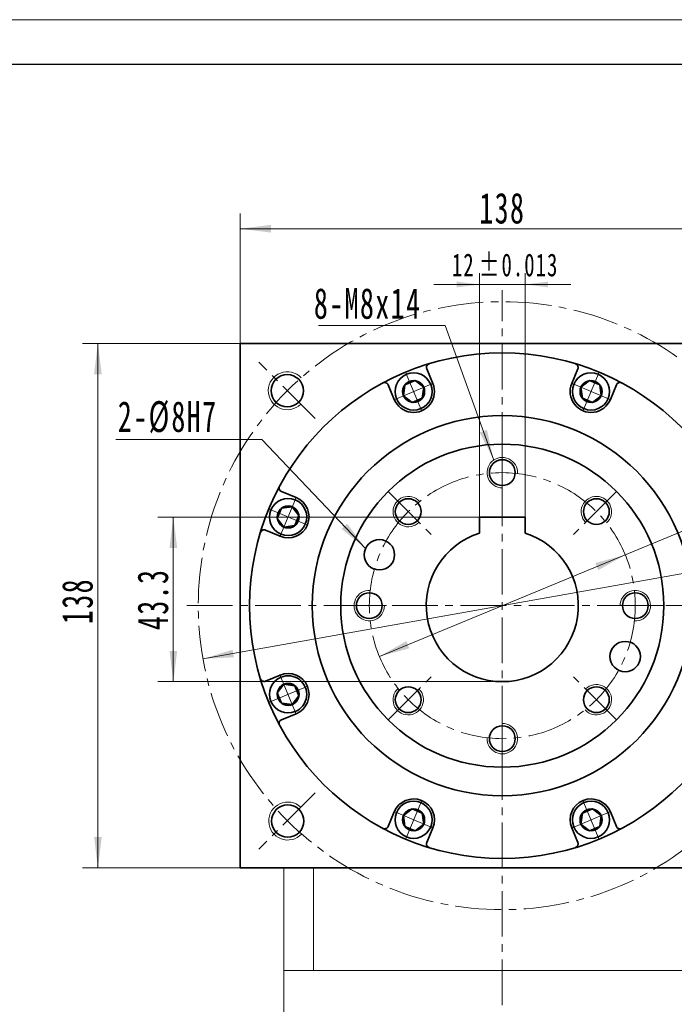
# Model space of a CAD drawing. Header units: millimetres. Extents: x 3809 to 4799, y -242 to 534.
# Tile 4 of 5: x 4248 to 4420, y 199 to 458. Entities that reach past the tile are written whole.
import ezdxf

# ---------------------------------------------------------------- set-up
doc = ezdxf.new("R2010")
doc.units = ezdxf.units.MM
doc.set_wipeout_variables(frame=1)
doc.linetypes.add('点画线', pattern=[18, 12, -2, 2, -2])
doc.layers.get('0').update_dxf_attribs({"lineweight": 35})
for name, color, linetype, lineweight in [('中心线层', 1, '点画线', 18), ('图框_外框线', 7, 'Continuous', 18), ('尺寸线层', 3, 'Continuous', 18), ('粗实线层', 7, 'Continuous', 35)]:
    doc.layers.add(name, color=color, linetype=linetype, lineweight=lineweight)
doc.styles.add('标准', font='txt', dxfattribs={"width": 0.667})
doc.dimstyles.new('a4-1-1', dxfattribs={"dimtxt": 3, "dimasz": 3, "dimexe": 1.5, "dimexo": 0, "dimgap": 0.5, "dimtad": 1, "dimdec": 3, "dimdsep": 46, "dimtxsty": '标准', "dimblk": '_CAXARROW', "dimcen": 0, "dimdle": 6, "dimazin": 2, "dimtfac": 0.707107, "dimtdec": 3, "dimtix": 1, "dimtmove": 2, "dimatfit": 3, "dimfxl": 0, "dimfrac": 2, "dimtolj": 1, "dimarcsym": 0})
doc.dimstyles.new('a4-1-1.5', dxfattribs={"dimtxt": 4.5, "dimasz": 4.5, "dimexe": 2.25, "dimexo": 0, "dimgap": 0.75, "dimtad": 1, "dimdec": 3, "dimdsep": 46, "dimtxsty": '标准', "dimblk": '_CAXARROW', "dimcen": 0, "dimdle": 9, "dimazin": 2, "dimtfac": 0.707107, "dimtdec": 3, "dimtix": 1, "dimtmove": 2, "dimatfit": 3, "dimfxl": 0, "dimfrac": 2, "dimtolj": 1, "dimarcsym": 0})

# ---------------------------------------------------------------- blocks, each defined once
blk = doc.blocks.new('*X7')
at = {"layer": '尺寸线层', "linetype": 'Continuous'}
for points in [[(4268.81, 372.71), (4269.83, 364.61), (4267.8, 364.61)], [(4268.81, 234.71), (4269.83, 242.81), (4267.8, 242.81)]]:
    blk.add_hatch(color=0, dxfattribs=at).paths.add_polyline_path(points, flags=0)
at = {"layer": '尺寸线层', "color": 0, "linetype": 'Continuous'}
for p, q in [((4308.48, 372.71), (4264.76, 372.71)), ((4268.81, 372.71), (4268.81, 234.71)), ((4308.48, 234.71), (4264.76, 234.71))]:
    blk.add_line(p, q, dxfattribs=at)
at = {"layer": '尺寸线层', "color": 0, "insert": (4263.46, 304.91), "char_height": 8.1, "width": 21.0034, "attachment_point": 5, "rotation": 90, "line_spacing_factor": 1.15057, "style": '标准'}
blk.add_mtext('\\T1.1;138', dxfattribs=at)
blk = doc.blocks.new('_CAXARROW')
blk.add_hatch(color=0).paths.add_polyline_path([(0, 0), (-1, 0.125), (-1, -0.125)], flags=0)
blk = doc.blocks.new('*X8')
at = {"layer": '尺寸线层', "linetype": 'Continuous'}
for points in [[(4306.23, 402.89), (4314.33, 403.9), (4314.33, 401.88)], [(4444.23, 402.89), (4436.13, 403.9), (4436.13, 401.88)]]:
    blk.add_hatch(color=0, dxfattribs=at).paths.add_polyline_path(points, flags=0)
at = {"layer": '尺寸线层', "color": 0, "linetype": 'Continuous'}
for p, q in [((4306.23, 370.45), (4306.23, 406.94)), ((4444.23, 370.45), (4444.23, 406.94)), ((4306.23, 402.89), (4444.23, 402.89))]:
    blk.add_line(p, q, dxfattribs=at)
at = {"layer": '尺寸线层', "color": 0, "insert": (4375.23, 408.25), "char_height": 8.1, "width": 21.0034, "attachment_point": 5, "line_spacing_factor": 1.15057, "style": '标准'}
blk.add_mtext('\\T1.1;138', dxfattribs=at)
blk = doc.blocks.new('*X24')
at = {"layer": '尺寸线层', "linetype": 'Continuous'}
for points in [[(4453.99, 317.72), (4446.19, 315.3), (4445.84, 317.3)], [(4296.46, 289.7), (4304.61, 290.12), (4304.26, 292.11)]]:
    blk.add_hatch(color=0, dxfattribs=at).paths.add_polyline_path(points, flags=0)
at = {"layer": '尺寸线层', "color": 0, "linetype": 'Continuous'}
blk.add_line((4475.5, 321.54), (4296.46, 289.7), dxfattribs=at)
at = {"layer": '尺寸线层', "color": 0, "insert": (4465.8, 325.62), "char_height": 8.1, "width": 35.3599, "attachment_point": 5, "rotation": 10.0864, "line_spacing_factor": 1.15057, "style": '标准'}
blk.add_mtext('\\T1.1;%%C160', dxfattribs=at)
blk = doc.blocks.new('*X27')
at = {"layer": '尺寸线层', "linetype": 'Continuous'}
blk.add_hatch(color=0, dxfattribs=at).paths.add_polyline_path([(-43.92, 55.42), (-38.5, 49.32), (-40.17, 48.17)], flags=0)
at = {"layer": '尺寸线层', "color": 0, "linetype": 'Continuous'}
blk.add_line((-43.92, 55.42), (-5.81, 0), dxfattribs=at)
at = {"layer": '尺寸线层', "color": 0}
for p, q in [((0, 18.12), (69.92, 18.12)), ((0, 0), (0, 18.12)), ((-5.81, 0), (0, 0)), ((0, 0), (69.92, 0))]:
    blk.add_line(p, q, dxfattribs=at)
at = {"layer": '尺寸线层', "color": 0, "insert": (4.05, 1.62), "char_height": 8.1, "width": 131.7324, "attachment_point": 7, "line_spacing_factor": 1.15057, "style": '标准'}
blk.add_mtext('\\T1.1;4-M10x18\\P反面，H向孔位一致', dxfattribs=at)
blk = doc.blocks.new('*X29')
at = {"layer": '尺寸线层', "linetype": 'Continuous'}
blk.add_hatch(color=0, dxfattribs=at).paths.add_polyline_path([(14.99, -35.43), (11.28, -28.15), (13.19, -27.47)], flags=0)
at = {"layer": '尺寸线层', "color": 0}
for p, q in [((0, 0), (-31.15, 0)), ((2.19, 0), (0, 0)), ((0, 0), (0, 0))]:
    blk.add_line(p, q, dxfattribs=at)
at = {"layer": '尺寸线层', "color": 0, "linetype": 'Continuous'}
blk.add_line((14.99, -35.43), (2.19, 0), dxfattribs=at)
at = {"layer": '尺寸线层', "color": 0, "insert": (-4.05, 1.62), "char_height": 8.1, "width": 54.1905, "attachment_point": 9, "line_spacing_factor": 1.15057, "style": '标准'}
blk.add_mtext('\\T1.1;8-M8x14', dxfattribs=at)
blk = doc.blocks.new('*X33')
at = {"layer": '中心线层', "linetype": '点画线', "lineweight": 18}
for p, q in [((0, -5.64), (0, 5.64)), ((-5.64, 0), (5.64, 0))]:
    blk.add_line(p, q, dxfattribs=at)
at = {"layer": '粗实线层'}
for p, q in [((-2.89, 0), (-1.44, 2.5)), ((-2.89, 0), (-1.44, -2.5)), ((-1.44, 2.5), (1.44, 2.5)), ((2.89, 0), (1.44, 2.5)), ((2.89, 0), (1.44, 2.5)), ((2.89, 0), (1.44, -2.5)), ((-1.44, -2.5), (1.44, -2.5))]:
    blk.add_line(p, q, dxfattribs=at)
blk.add_circle((0, 0), 2.89, dxfattribs=at)
for start, end in [(0, 180), (180, 360)]:
    blk.add_arc((0, 0), 4.89, start, end, dxfattribs=at)
blk = doc.blocks.new('*X34')
at = {"layer": '尺寸线层', "linetype": 'Continuous'}
for points in [[(4407.57, 317.08), (4400.47, 313.05), (4399.7, 314.92)], [(4342.88, 290.34), (4350.75, 292.49), (4349.98, 294.37)]]:
    blk.add_hatch(color=0, dxfattribs=at).paths.add_polyline_path(points, flags=0)
at = {"layer": '尺寸线层', "color": 0, "linetype": 'Continuous'}
blk.add_line((4465.29, 340.94), (4342.88, 290.34), dxfattribs=at)
at = {"layer": '尺寸线层', "color": 0, "insert": (4456.84, 343.63), "char_height": 8.1, "width": 27.1362, "attachment_point": 5, "rotation": 22.4595, "line_spacing_factor": 1.15057, "style": '标准'}
blk.add_mtext('\\T1.1;%%C70', dxfattribs=at)
blk = doc.blocks.new('*X35')
at = {"layer": '尺寸线层', "linetype": 'Continuous'}
blk.add_hatch(color=0, dxfattribs=at).paths.add_polyline_path([(34.91, -28.7), (28.6, -23.53), (30.07, -22.13)], flags=0)
at = {"layer": '尺寸线层', "color": 0}
for p, q in [((0, 0), (-30.83, 0)), ((7.62, 0), (0, 0)), ((0, 0), (0, 0))]:
    blk.add_line(p, q, dxfattribs=at)
at = {"layer": '尺寸线层', "color": 0, "linetype": 'Continuous'}
blk.add_line((34.91, -28.7), (7.62, 0), dxfattribs=at)
at = {"layer": '尺寸线层', "color": 0, "insert": (-4.05, 1.62), "char_height": 8.1, "width": 53.5597, "attachment_point": 9, "line_spacing_factor": 1.15057, "style": '标准'}
blk.add_mtext('\\T1.1;2-%%C8H7', dxfattribs=at)
blk = doc.blocks.new('*X37')
at = {"layer": '尺寸线层', "color": 0, "char_height": 6, "attachment_point": 1, "line_spacing_factor": 1.15057, "style": '标准'}
for s, insert, width in [('\\T1.1;12', (4361.97, 396.38), 106.028), ('\\T1.1;%%P0.013', (4369.02, 396.38), 83.0685)]:
    blk.add_mtext(s, dxfattribs=dict(at, insert=insert, width=width))
blk = doc.blocks.new('*X36')
at = {"layer": '尺寸线层', "linetype": 'Continuous'}
for points in [[(4369.23, 388.22), (4363.23, 387.47), (4363.23, 388.97)], [(4381.23, 388.22), (4387.23, 387.47), (4387.23, 388.97)]]:
    blk.add_hatch(color=0, dxfattribs=at).paths.add_polyline_path(points, flags=0)
at = {"layer": '尺寸线层', "color": 0, "linetype": 'Continuous'}
for p, q in [((4369.23, 327.01), (4369.23, 391.22)), ((4381.23, 327.01), (4381.23, 391.22)), ((4393.23, 388.22), (4357.23, 388.22))]:
    blk.add_line(p, q, dxfattribs=at)
at = {"layer": '尺寸线层', "color": 0}
blk.add_blockref('*X37', (0, 0), dxfattribs=at)
blk = doc.blocks.new('*X38')
at = {"layer": '尺寸线层', "linetype": 'Continuous'}
for points in [[(4288.66, 327.01), (4289.68, 318.91), (4287.65, 318.91)], [(4288.66, 283.71), (4289.68, 291.81), (4287.65, 291.81)]]:
    blk.add_hatch(color=0, dxfattribs=at).paths.add_polyline_path(points, flags=0)
at = {"layer": '尺寸线层', "color": 0, "linetype": 'Continuous'}
for p, q in [((4369.23, 327.01), (4284.61, 327.01)), ((4288.66, 327.01), (4288.66, 283.71)), ((4375.23, 283.71), (4284.61, 283.71))]:
    blk.add_line(p, q, dxfattribs=at)
at = {"layer": '尺寸线层', "color": 0, "insert": (4283.31, 305.36), "char_height": 8.1, "width": 29.9864, "attachment_point": 5, "rotation": 90, "line_spacing_factor": 1.15057, "style": '标准'}
blk.add_mtext('\\T1.1;43.3', dxfattribs=at)

msp = doc.modelspace()

# ---------------------------------------------------------------- linework, layer by layer
at = {"color": 7, "linetype": 'Continuous', "lineweight": 15}
for p, q in [((4317.7259, 234.7064), (4317.7259, 207.7064)), ((4325.5293, 207.7064), (4325.5293, 234.7064)), ((4317.7259, 207.7064), (4317.7259, 182.2064)), ((4317.7259, 207.7064), (4325.5293, 207.7064)), ((4375.2259, 207.7064), (4325.5293, 207.7064)), ((4424.9225, 207.7064), (4375.2259, 207.7064))]:
    msp.add_line(p, q, dxfattribs=at)
at = {"color": 4, "linetype": 'Continuous', "lineweight": 35}
for centre in [(4342.8901, 317.1003), (4407.5617, 290.3125)]:
    msp.add_circle(centre, 4, dxfattribs=at)
at = {"color": 7, "linetype": 'Continuous', "lineweight": 15}
for centre, radius, start, end in [((4318.6475, 360.2651), 5, 43.219163, 315.159156), ((4375.2259, 338.7064), 4, 356.724171, 270), ((4350.4771, 328.4552), 4, 41.724171, 315), ((4399.9746, 328.4552), 4, 311.724171, 225), ((4340.2259, 303.7064), 4, 86.724171, 360), ((4410.2259, 303.7064), 4, 266.724171, 180), ((4399.9746, 278.9577), 4, 221.724171, 135), ((4350.4771, 278.9577), 4, 131.724171, 45), ((4375.2259, 268.7064), 4, 176.724171, 90), ((4318.7655, 247.03), 5, 46.750979, 316.900204)]:
    msp.add_arc(centre, radius, start, end, dxfattribs=at)
at = {"layer": '中心线层'}
for p, q in [((4375.2259, 36.6072), (4375.2259, 386.7064)), ((4325.9855, 352.9468), (4311.1291, 367.8032)), ((4375.2259, 346.2064), (4375.2259, 329.0355)), ((4345.1738, 333.7585), (4357.3155, 321.6168)), ((4405.2779, 333.7585), (4393.1362, 321.6168)), ((4292.2259, 303.7064), (4458.2259, 303.7064)), ((4332.7259, 303.7064), (4349.8968, 303.7064)), ((4417.7259, 303.7064), (4400.5549, 303.7064)), ((4345.1738, 273.6544), (4357.3155, 285.7961)), ((4405.2779, 273.6544), (4393.1362, 285.7961)), ((4375.2259, 261.2064), (4375.2259, 278.3774)), ((4325.9855, 254.4661), (4311.1291, 239.6097))]:
    msp.add_line(p, q, dxfattribs=at)
for radius in [80, 35]:
    msp.add_circle((4375.2259, 303.7064), radius, dxfattribs=at)
at = {"layer": '图框_外框线', "color": 3}
msp.add_lwpolyline([(3809.2165, -242.3711), (4799.4999, -242.3711), (4799.4999, 457.9007), (3809.2165, 457.9007)], close=True, dxfattribs=at)
at = {"layer": '图框_外框线', "color": 3, "lineweight": 25}
msp.add_lwpolyline([(3868.1619, -230.582), (4787.7108, -230.582), (4787.7108, 446.1116), (3868.1619, 446.1116)], close=True, dxfattribs=at)
at = {"layer": '粗实线层'}
for p, q in [((4444.2259, 372.7064), (4306.2259, 372.7064)), ((4306.2259, 372.7064), (4306.2259, 234.7064)), ((4356.9635, 362.1678), (4355.3652, 366.0266)), ((4393.4882, 362.1678), (4395.0866, 366.0266)), ((4346.8009, 357.9583), (4345.2025, 361.8171)), ((4403.6509, 357.9583), (4405.2493, 361.8171)), ((4320.974, 332.1315), (4317.1152, 333.7298)), ((4381.2259, 327.0064), (4369.2259, 327.0064)), ((4369.2259, 327.0064), (4369.2259, 322.7852)), ((4381.2259, 327.0064), (4381.2259, 322.7852)), ((4316.7645, 321.9688), (4312.9057, 323.5671)), ((4316.7645, 285.4441), (4312.9057, 283.8457)), ((4320.974, 275.2814), (4317.1152, 273.6831)), ((4346.8009, 249.4545), (4345.2025, 245.5958)), ((4403.6509, 249.4545), (4405.2493, 245.5958)), ((4356.9635, 245.245), (4355.3652, 241.3863)), ((4393.4882, 245.245), (4395.0866, 241.3863)), ((4306.2259, 234.7064), (4444.2259, 234.7064))]:
    msp.add_line(p, q, dxfattribs=at)
for centre, radius in [((4375.2259, 303.7064), 66.5), ((4318.6475, 360.2651), 4.25), ((4375.2259, 303.7064), 50), ((4375.2259, 303.7064), 42.5), ((4375.2259, 338.7064), 3.4), ((4350.4771, 328.4552), 3.4), ((4399.9746, 328.4552), 3.4), ((4340.2259, 303.7064), 3.4), ((4410.2259, 303.7064), 3.4), ((4350.4771, 278.9577), 3.4), ((4399.9746, 278.9577), 3.4), ((4375.2259, 268.7064), 3.4), ((4318.7655, 247.03), 4.25)]:
    msp.add_circle(centre, radius, dxfattribs=at)
for centre, radius, start, end in [((4356.2891, 366.4093), 1, 106.804715, 202.50003), ((4394.1627, 366.4093), 1, 337.49997, 73.195285), ((4344.2786, 361.4344), 1, 22.49997, 118.195285), ((4351.8822, 360.0631), 5.5, 202.5, 22.5), ((4398.5696, 360.0631), 5.5, 157.5, 337.5), ((4406.1731, 361.4344), 1, 61.804715, 157.50003), ((4317.4979, 334.6537), 1, 151.804715, 247.50003), ((4318.8692, 327.0501), 5.5, 247.5, 67.5), ((4312.523, 322.6432), 1, 67.49997, 163.195285), ((4375.2259, 303.7064), 20, 107.457603, 72.542397), ((4318.8692, 280.3627), 5.5, 292.5, 112.5), ((4312.523, 284.7696), 1, 196.804715, 292.50003), ((4317.4979, 272.7592), 1, 112.49997, 208.195285), ((4351.8822, 247.3498), 5.5, 337.5, 157.5), ((4398.5696, 247.3498), 5.5, 22.5, 202.5), ((4344.2786, 245.9785), 1, 241.804715, 337.50003), ((4406.1731, 245.9785), 1, 202.49997, 298.195285), ((4356.2891, 241.0036), 1, 157.49997, 253.195285), ((4394.1627, 241.0036), 1, 286.804715, 22.50003)]:
    msp.add_arc(centre, radius, start, end, dxfattribs=at)

# ---------------------------------------------------------------- block references
at = {"layer": '尺寸线层'}
for name, p in [('*X29', (4357.9903, 377.4424)), ('*X27', (4175.7831, 203.0874))]:
    msp.add_blockref(name, p, dxfattribs=at)

# ---------------------------------------------------------------- dimensions: what is measured, and where the dimension line sits
dim = msp.add_linear_dim(base=(4444.2259, 402.8918), p1=(4306.2259, 370.4522), p2=(4444.2259, 370.4522), dimstyle='a4-1-1.5', override={"dimsah": 1, "dimtfill": 1, "dimtzin": 8}, dxfattribs=at)
dim.commit()
dim.dimension.update_dxf_attribs({"geometry": '*X8', "text_midpoint": (4375.2259, 408.2481)})
dim = msp.add_linear_dim(base=(4268.8137, 234.7064), p1=(4308.4801, 372.7064), p2=(4308.4801, 234.7064), angle=270, dimstyle='a4-1-1.5', override={"dimsah": 1, "dimtfill": 1, "dimtzin": 8}, dxfattribs=at)
dim.commit()
dim.dimension.update_dxf_attribs({"geometry": '*X7', "text_midpoint": (4263.4574, 304.907), "dimtype": 160})
for p1, p2, picture, middle in [((4342.8806, 290.3354), (4407.5711, 317.0775), '*X34', (4459.0192, 338.3453)), ((4296.4623, 289.6958), (4453.9895, 317.7171), '*X24', (4466.797, 319.9953))]:
    dim = msp.add_diameter_dim_2p(p1=p1, p2=p2, dimstyle='a4-1-1.5', override={"dimpost": '%%C<>', "dimsah": 1, "dimtfill": 1, "dimtzin": 8}, dxfattribs=at)
    dim.commit()
    dim.dimension.update_dxf_attribs({"geometry": picture, "text_midpoint": middle, "dimtype": 163})

# ---------------------------------------------------------------- next in the draw order: wipeouts: each hides what was drawn before it
for points in [[(4356.4, 361.9344), (4356.3894, 361.9598), (4356.3786, 361.9851), (4356.3678, 362.0103), (4356.3568, 362.0355), (4356.3456, 362.0606), (4356.3343, 362.0856), (4356.3229, 362.1106), (4356.3113, 362.1355), (4356.2996, 362.1604), (4356.2877, 362.1852), (4356.2757, 362.2099), (4356.2636, 362.2345), (4356.2513, 362.2591), (4356.2389, 362.2836), (4356.2264, 362.3081), (4356.2137, 362.3325), (4356.2009, 362.3568), (4356.1879, 362.381), (4356.1748, 362.4051), (4356.1616, 362.4292), (4356.1482, 362.4532), (4356.1347, 362.4772), (4356.1211, 362.501), (4356.1074, 362.5248), (4356.0935, 362.5485), (4356.0794, 362.5721), (4356.0653, 362.5957), (4356.051, 362.6191), (4356.0365, 362.6425), (4356.022, 362.6658), (4356.022, 362.6658), (4355.8958, 362.8564), (4355.7609, 363.0409), (4355.6176, 363.2189), (4355.466, 363.39), (4355.3067, 363.5538), (4355.1398, 363.71), (4354.9659, 363.8582), (4354.7852, 363.9981), (4354.5982, 364.1295), (4354.4052, 364.2519), (4354.2067, 364.3652), (4354.0032, 364.4692), (4353.795, 364.5634), (4353.5826, 364.6479), (4353.3665, 364.7223), (4353.1472, 364.7866), (4352.9251, 364.8406), (4352.7008, 364.8841), (4352.4746, 364.9171), (4352.2472, 364.9394), (4352.0189, 364.9512), (4351.7904, 364.9522), (4351.5621, 364.9426), (4351.3344, 364.9223), (4351.108, 364.8914), (4350.8832, 364.85), (4350.6607, 364.7981), (4350.4408, 364.7358), (4350.224, 364.6634), (4350.0109, 364.5809), (4350.0109, 364.5809), (4349.8018, 364.4885), (4349.5973, 364.3864), (4349.3978, 364.275), (4349.2037, 364.1543), (4349.0155, 364.0247), (4348.8335, 363.8864), (4348.6582, 363.7398), (4348.4899, 363.5851), (4348.3291, 363.4228), (4348.176, 363.2531), (4348.031, 363.0764), (4347.8944, 362.8932), (4347.7665, 362.7038), (4347.6476, 362.5086), (4347.538, 362.3081), (4347.4378, 362.1027), (4347.3474, 361.8928), (4347.2669, 361.6789), (4347.1964, 361.4615), (4347.1362, 361.241), (4347.0863, 361.018), (4347.0469, 360.7928), (4347.0181, 360.5661), (4346.9999, 360.3383), (4346.9924, 360.1099), (4346.9956, 359.8814), (4347.0094, 359.6533), (4347.0339, 359.426), (4347.0689, 359.2002), (4347.1145, 358.9762), (4347.1145, 358.9762), (4347.1207, 358.9495), (4347.127, 358.9227), (4347.1335, 358.896), (4347.1401, 358.8694), (4347.1469, 358.8427), (4347.1538, 358.8161), (4347.1609, 358.7896), (4347.1682, 358.7631), (4347.1755, 358.7366), (4347.1831, 358.7102), (4347.1907, 358.6838), (4347.1986, 358.6575), (4347.2065, 358.6312), (4347.2147, 358.6049), (4347.2229, 358.5787), (4347.2313, 358.5526), (4347.2399, 358.5265), (4347.2486, 358.5004), (4347.2575, 358.4744), (4347.2665, 358.4484), (4347.2756, 358.4225), (4347.2849, 358.3967), (4347.2943, 358.3709), (4347.3039, 358.3451), (4347.3136, 358.3194), (4347.3235, 358.2938), (4347.3335, 358.2682), (4347.3437, 358.2426), (4347.354, 358.2172), (4347.3644, 358.1918), (4347.3644, 358.1918), (4347.4685, 357.9579), (4347.5848, 357.7298), (4347.7128, 357.5081), (4347.8522, 357.2934), (4348.0027, 357.0862), (4348.1638, 356.8873), (4348.3351, 356.697), (4348.5161, 356.516), (4348.7064, 356.3447), (4348.9053, 356.1836), (4349.1125, 356.0331), (4349.3272, 355.8937), (4349.5489, 355.7657), (4349.777, 355.6494), (4350.0109, 355.5453), (4350.2499, 355.4536), (4350.4934, 355.3745), (4350.7406, 355.3082), (4350.9911, 355.255), (4351.2439, 355.2149), (4351.4985, 355.1882), (4351.7542, 355.1748), (4352.0102, 355.1748), (4352.2659, 355.1882), (4352.5205, 355.2149), (4352.7733, 355.255), (4353.0237, 355.3082), (4353.271, 355.3745), (4353.5145, 355.4536), (4353.7535, 355.5453), (4353.7535, 355.5453), (4353.9874, 355.6494), (4354.2155, 355.7657), (4354.4372, 355.8937), (4354.6519, 356.0331), (4354.859, 356.1836), (4355.058, 356.3447), (4355.2482, 356.516), (4355.4293, 356.697), (4355.6006, 356.8873), (4355.7617, 357.0862), (4355.9122, 357.2934), (4356.0516, 357.5081), (4356.1796, 357.7298), (4356.2958, 357.9579), (4356.4, 358.1918), (4356.4917, 358.4308), (4356.5708, 358.6742), (4356.6371, 358.9215), (4356.6903, 359.1719), (4356.7304, 359.4248), (4356.7571, 359.6794), (4356.7705, 359.9351), (4356.7705, 360.1911), (4356.7571, 360.4467), (4356.7304, 360.7014), (4356.6903, 360.9542), (4356.6371, 361.2046), (4356.5708, 361.4519), (4356.4917, 361.6954)], [(4403.0873, 358.1918), (4403.0978, 358.2172), (4403.1081, 358.2426), (4403.1182, 358.2682), (4403.1283, 358.2938), (4403.1381, 358.3194), (4403.1478, 358.3451), (4403.1574, 358.3709), (4403.1669, 358.3967), (4403.1762, 358.4225), (4403.1853, 358.4484), (4403.1943, 358.4744), (4403.2032, 358.5004), (4403.2119, 358.5265), (4403.2204, 358.5526), (4403.2288, 358.5787), (4403.2371, 358.6049), (4403.2452, 358.6312), (4403.2532, 358.6575), (4403.261, 358.6838), (4403.2687, 358.7102), (4403.2762, 358.7366), (4403.2836, 358.7631), (4403.2908, 358.7896), (4403.2979, 358.8161), (4403.3048, 358.8427), (4403.3116, 358.8694), (4403.3183, 358.896), (4403.3247, 358.9227), (4403.3311, 358.9495), (4403.3373, 358.9762), (4403.3373, 358.9762), (4403.3828, 359.2002), (4403.4179, 359.426), (4403.4424, 359.6533), (4403.4562, 359.8814), (4403.4593, 360.1099), (4403.4518, 360.3383), (4403.4336, 360.5661), (4403.4048, 360.7928), (4403.3654, 361.018), (4403.3156, 361.241), (4403.2554, 361.4615), (4403.1849, 361.6789), (4403.1044, 361.8928), (4403.0139, 362.1027), (4402.9138, 362.3081), (4402.8041, 362.5086), (4402.6852, 362.7038), (4402.5574, 362.8932), (4402.4208, 363.0764), (4402.2758, 363.2531), (4402.1227, 363.4228), (4401.9618, 363.5851), (4401.7935, 363.7398), (4401.6182, 363.8864), (4401.4363, 364.0247), (4401.248, 364.1543), (4401.0539, 364.275), (4400.8544, 364.3864), (4400.6499, 364.4885), (4400.4409, 364.5809), (4400.4409, 364.5809), (4400.2278, 364.6634), (4400.011, 364.7358), (4399.7911, 364.7981), (4399.5685, 364.85), (4399.3438, 364.8914), (4399.1173, 364.9223), (4398.8897, 364.9426), (4398.6614, 364.9522), (4398.4328, 364.9512), (4398.2046, 364.9394), (4397.9771, 364.9171), (4397.751, 364.8841), (4397.5266, 364.8406), (4397.3045, 364.7866), (4397.0852, 364.7223), (4396.8691, 364.6479), (4396.6568, 364.5634), (4396.4486, 364.4692), (4396.245, 364.3652), (4396.0466, 364.2519), (4395.8536, 364.1295), (4395.6666, 363.9981), (4395.4859, 363.8582), (4395.3119, 363.71), (4395.1451, 363.5538), (4394.9857, 363.39), (4394.8342, 363.2189), (4394.6908, 363.0409), (4394.5559, 362.8564), (4394.4298, 362.6658), (4394.4298, 362.6658), (4394.4152, 362.6425), (4394.4008, 362.6191), (4394.3865, 362.5957), (4394.3723, 362.5721), (4394.3583, 362.5485), (4394.3444, 362.5248), (4394.3306, 362.501), (4394.317, 362.4772), (4394.3035, 362.4532), (4394.2901, 362.4292), (4394.2769, 362.4051), (4394.2638, 362.381), (4394.2509, 362.3568), (4394.2381, 362.3325), (4394.2254, 362.3081), (4394.2128, 362.2836), (4394.2004, 362.2591), (4394.1881, 362.2345), (4394.176, 362.2099), (4394.164, 362.1852), (4394.1522, 362.1604), (4394.1405, 362.1355), (4394.1289, 362.1106), (4394.1174, 362.0856), (4394.1061, 362.0606), (4394.095, 362.0355), (4394.084, 362.0103), (4394.0731, 361.9851), (4394.0624, 361.9598), (4394.0518, 361.9344), (4394.0518, 361.9344), (4393.9601, 361.6954), (4393.8809, 361.4519), (4393.8147, 361.2046), (4393.7615, 360.9542), (4393.7214, 360.7014), (4393.6946, 360.4467), (4393.6812, 360.1911), (4393.6812, 359.9351), (4393.6946, 359.6794), (4393.7214, 359.4248), (4393.7615, 359.1719), (4393.8147, 358.9215), (4393.8809, 358.6742), (4393.9601, 358.4308), (4394.0518, 358.1918), (4394.1559, 357.9579), (4394.2722, 357.7298), (4394.4002, 357.5081), (4394.5396, 357.2934), (4394.6901, 357.0862), (4394.8512, 356.8873), (4395.0225, 356.697), (4395.2035, 356.516), (4395.3938, 356.3447), (4395.5927, 356.1836), (4395.7998, 356.0331), (4396.0145, 355.8937), (4396.2363, 355.7657), (4396.4644, 355.6494), (4396.6982, 355.5453), (4396.6982, 355.5453), (4396.9373, 355.4536), (4397.1807, 355.3745), (4397.428, 355.3082), (4397.6784, 355.255), (4397.9313, 355.2149), (4398.1859, 355.1882), (4398.4416, 355.1748), (4398.6976, 355.1748), (4398.9532, 355.1882), (4399.2078, 355.2149), (4399.4607, 355.255), (4399.7111, 355.3082), (4399.9584, 355.3745), (4400.2019, 355.4536), (4400.4409, 355.5453), (4400.6748, 355.6494), (4400.9029, 355.7657), (4401.1246, 355.8937), (4401.3393, 356.0331), (4401.5464, 356.1836), (4401.7454, 356.3447), (4401.9356, 356.516), (4402.1166, 356.697), (4402.288, 356.8873), (4402.4491, 357.0862), (4402.5995, 357.2934), (4402.739, 357.5081), (4402.867, 357.7298), (4402.9832, 357.9579)], [(4320.7405, 331.5679), (4320.7151, 331.5783), (4320.6897, 331.5886), (4320.6641, 331.5988), (4320.6385, 331.6088), (4320.6129, 331.6187), (4320.5872, 331.6284), (4320.5615, 331.638), (4320.5356, 331.6474), (4320.5098, 331.6567), (4320.4839, 331.6659), (4320.4579, 331.6749), (4320.4319, 331.6837), (4320.4058, 331.6924), (4320.3797, 331.701), (4320.3536, 331.7094), (4320.3274, 331.7177), (4320.3011, 331.7258), (4320.2748, 331.7337), (4320.2485, 331.7416), (4320.2221, 331.7492), (4320.1957, 331.7568), (4320.1692, 331.7642), (4320.1427, 331.7714), (4320.1162, 331.7785), (4320.0896, 331.7854), (4320.0629, 331.7922), (4320.0363, 331.7988), (4320.0096, 331.8053), (4319.9828, 331.8116), (4319.9561, 331.8178), (4319.9561, 331.8178), (4319.7321, 331.8634), (4319.5063, 331.8984), (4319.2791, 331.9229), (4319.0509, 331.9367), (4318.8224, 331.9399), (4318.594, 331.9324), (4318.3662, 331.9142), (4318.1395, 331.8854), (4317.9143, 331.846), (4317.6913, 331.7961), (4317.4708, 331.7359), (4317.2534, 331.6654), (4317.0395, 331.5849), (4316.8297, 331.4945), (4316.6242, 331.3943), (4316.4237, 331.2847), (4316.2285, 331.1658), (4316.0391, 331.0379), (4315.8559, 330.9013), (4315.6792, 330.7563), (4315.5095, 330.6032), (4315.3472, 330.4424), (4315.1925, 330.2741), (4315.0459, 330.0988), (4314.9076, 329.9168), (4314.778, 329.7286), (4314.6573, 329.5345), (4314.5459, 329.335), (4314.4438, 329.1305), (4314.3515, 328.9214), (4314.3515, 328.9214), (4314.269, 328.7083), (4314.1965, 328.4916), (4314.1343, 328.2717), (4314.0824, 328.0491), (4314.0409, 327.8243), (4314.01, 327.5979), (4313.9897, 327.3702), (4313.9801, 327.1419), (4313.9811, 326.9134), (4313.9929, 326.6851), (4314.0152, 326.4577), (4314.0482, 326.2315), (4314.0917, 326.0072), (4314.1457, 325.7851), (4314.21, 325.5658), (4314.2844, 325.3497), (4314.3689, 325.1373), (4314.4631, 324.9291), (4314.5671, 324.7256), (4314.6804, 324.5271), (4314.8028, 324.3341), (4314.9342, 324.1471), (4315.0741, 323.9664), (4315.2223, 323.7925), (4315.3785, 323.6256), (4315.5423, 323.4663), (4315.7134, 323.3147), (4315.8914, 323.1714), (4316.0759, 323.0365), (4316.2665, 322.9103), (4316.2665, 322.9103), (4316.2898, 322.8958), (4316.3132, 322.8813), (4316.3366, 322.8671), (4316.3602, 322.8529), (4316.3838, 322.8389), (4316.4075, 322.825), (4316.4313, 322.8112), (4316.4551, 322.7976), (4316.4791, 322.7841), (4316.5031, 322.7707), (4316.5272, 322.7575), (4316.5513, 322.7444), (4316.5755, 322.7314), (4316.5998, 322.7186), (4316.6242, 322.7059), (4316.6487, 322.6934), (4316.6732, 322.681), (4316.6978, 322.6687), (4316.7224, 322.6566), (4316.7471, 322.6446), (4316.7719, 322.6327), (4316.7968, 322.621), (4316.8217, 322.6094), (4316.8467, 322.598), (4316.8717, 322.5867), (4316.8968, 322.5755), (4316.922, 322.5645), (4316.9473, 322.5537), (4316.9725, 322.5429), (4316.9979, 322.5323), (4316.9979, 322.5323), (4317.2369, 322.4406), (4317.4804, 322.3615), (4317.7277, 322.2952), (4317.9781, 322.242), (4318.231, 322.202), (4318.4856, 322.1752), (4318.7412, 322.1618), (4318.9972, 322.1618), (4319.2529, 322.1752), (4319.5075, 322.202), (4319.7604, 322.242), (4320.0108, 322.2952), (4320.2581, 322.3615), (4320.5015, 322.4406), (4320.7405, 322.5323), (4320.9744, 322.6365), (4321.2025, 322.7527), (4321.4242, 322.8807), (4321.639, 323.0201), (4321.8461, 323.1706), (4322.045, 323.3317), (4322.2353, 323.503), (4322.4163, 323.6841), (4322.5876, 323.8743), (4322.7487, 324.0733), (4322.8992, 324.2804), (4323.0386, 324.4951), (4323.1666, 324.7168), (4323.2829, 324.9449), (4323.387, 325.1788), (4323.387, 325.1788), (4323.4787, 325.4178), (4323.5579, 325.6613), (4323.6241, 325.9086), (4323.6773, 326.159), (4323.7174, 326.4118), (4323.7442, 326.6665), (4323.7576, 326.9221), (4323.7576, 327.1781), (4323.7442, 327.4338), (4323.7174, 327.6884), (4323.6773, 327.9412), (4323.6241, 328.1917), (4323.5579, 328.439), (4323.4787, 328.6824), (4323.387, 328.9214), (4323.2829, 329.1553), (4323.1666, 329.3834), (4323.0386, 329.6051), (4322.8992, 329.8198), (4322.7487, 330.027), (4322.5876, 330.2259), (4322.4163, 330.4162), (4322.2353, 330.5972), (4322.045, 330.7685), (4321.8461, 330.9296), (4321.639, 331.0801), (4321.4242, 331.2195), (4321.2025, 331.3475), (4320.9744, 331.4638)], [(4316.9979, 284.8805), (4316.9725, 284.8699), (4316.9473, 284.8592), (4316.922, 284.8483), (4316.8968, 284.8373), (4316.8717, 284.8262), (4316.8467, 284.8149), (4316.8217, 284.8034), (4316.7968, 284.7919), (4316.7719, 284.7801), (4316.7471, 284.7683), (4316.7224, 284.7563), (4316.6978, 284.7442), (4316.6732, 284.7319), (4316.6487, 284.7195), (4316.6242, 284.7069), (4316.5998, 284.6943), (4316.5755, 284.6814), (4316.5513, 284.6685), (4316.5272, 284.6554), (4316.5031, 284.6422), (4316.4791, 284.6288), (4316.4551, 284.6153), (4316.4313, 284.6017), (4316.4075, 284.5879), (4316.3838, 284.574), (4316.3602, 284.56), (4316.3366, 284.5458), (4316.3132, 284.5315), (4316.2898, 284.5171), (4316.2665, 284.5025), (4316.2665, 284.5025), (4316.0759, 284.3764), (4315.8914, 284.2415), (4315.7134, 284.0981), (4315.5423, 283.9466), (4315.3785, 283.7872), (4315.2223, 283.6204), (4315.0741, 283.4464), (4314.9342, 283.2657), (4314.8028, 283.0787), (4314.6804, 282.8857), (4314.5671, 282.6873), (4314.4631, 282.4837), (4314.3689, 282.2755), (4314.2844, 282.0632), (4314.21, 281.8471), (4314.1457, 281.6278), (4314.0917, 281.4057), (4314.0482, 281.1813), (4314.0152, 280.9552), (4313.9929, 280.7277), (4313.9811, 280.4995), (4313.9801, 280.271), (4313.9897, 280.0426), (4314.01, 279.815), (4314.0409, 279.5885), (4314.0824, 279.3638), (4314.1343, 279.1412), (4314.1965, 278.9213), (4314.269, 278.7045), (4314.3515, 278.4914), (4314.3515, 278.4914), (4314.4438, 278.2824), (4314.5459, 278.0779), (4314.6573, 277.8784), (4314.778, 277.6843), (4314.9076, 277.496), (4315.0459, 277.3141), (4315.1925, 277.1388), (4315.3472, 276.9705), (4315.5095, 276.8096), (4315.6792, 276.6565), (4315.8559, 276.5115), (4316.0391, 276.375), (4316.2285, 276.2471), (4316.4237, 276.1282), (4316.6242, 276.0185), (4316.8297, 275.9184), (4317.0395, 275.8279), (4317.2534, 275.7474), (4317.4708, 275.677), (4317.6913, 275.6167), (4317.9143, 275.5669), (4318.1395, 275.5275), (4318.3662, 275.4987), (4318.594, 275.4805), (4318.8224, 275.473), (4319.0509, 275.4761), (4319.2791, 275.4899), (4319.5063, 275.5144), (4319.7321, 275.5495), (4319.9561, 275.595), (4319.9561, 275.595), (4319.9828, 275.6012), (4320.0096, 275.6076), (4320.0363, 275.614), (4320.0629, 275.6207), (4320.0896, 275.6275), (4320.1162, 275.6344), (4320.1427, 275.6415), (4320.1692, 275.6487), (4320.1957, 275.6561), (4320.2221, 275.6636), (4320.2485, 275.6713), (4320.2748, 275.6791), (4320.3011, 275.6871), (4320.3274, 275.6952), (4320.3536, 275.7035), (4320.3797, 275.7119), (4320.4058, 275.7204), (4320.4319, 275.7292), (4320.4579, 275.738), (4320.4839, 275.747), (4320.5098, 275.7562), (4320.5356, 275.7654), (4320.5615, 275.7749), (4320.5872, 275.7845), (4320.6129, 275.7942), (4320.6385, 275.8041), (4320.6641, 275.8141), (4320.6897, 275.8242), (4320.7151, 275.8345), (4320.7405, 275.845), (4320.7405, 275.845), (4320.9744, 275.9491), (4321.2025, 276.0653), (4321.4242, 276.1933), (4321.639, 276.3328), (4321.8461, 276.4832), (4322.045, 276.6444), (4322.2353, 276.8157), (4322.4163, 276.9967), (4322.5876, 277.1869), (4322.7487, 277.3859), (4322.8992, 277.593), (4323.0386, 277.8077), (4323.1666, 278.0294), (4323.2829, 278.2575), (4323.387, 278.4914), (4323.4787, 278.7304), (4323.5579, 278.9739), (4323.6241, 279.2212), (4323.6773, 279.4716), (4323.7174, 279.7245), (4323.7442, 279.9791), (4323.7576, 280.2347), (4323.7576, 280.4907), (4323.7442, 280.7464), (4323.7174, 281.001), (4323.6773, 281.2539), (4323.6241, 281.5043), (4323.5579, 281.7516), (4323.4787, 281.9951), (4323.387, 282.2341), (4323.387, 282.2341), (4323.2829, 282.4679), (4323.1666, 282.696), (4323.0386, 282.9178), (4322.8992, 283.1325), (4322.7487, 283.3396), (4322.5876, 283.5385), (4322.4163, 283.7288), (4322.2353, 283.9098), (4322.045, 284.0811), (4321.8461, 284.2422), (4321.639, 284.3927), (4321.4242, 284.5321), (4321.2025, 284.6602), (4320.9744, 284.7764), (4320.7405, 284.8805), (4320.5015, 284.9723), (4320.2581, 285.0514), (4320.0108, 285.1176), (4319.7604, 285.1709), (4319.5075, 285.2109), (4319.2529, 285.2377), (4318.9972, 285.2511), (4318.7412, 285.2511), (4318.4856, 285.2377), (4318.231, 285.2109), (4317.9781, 285.1709), (4317.7277, 285.1176), (4317.4804, 285.0514), (4317.2369, 284.9723)], [(4347.3644, 249.2211), (4347.354, 249.1957), (4347.3437, 249.1702), (4347.3335, 249.1447), (4347.3235, 249.1191), (4347.3136, 249.0935), (4347.3039, 249.0678), (4347.2943, 249.042), (4347.2849, 249.0162), (4347.2756, 248.9903), (4347.2665, 248.9644), (4347.2575, 248.9385), (4347.2486, 248.9125), (4347.2399, 248.8864), (4347.2313, 248.8603), (4347.2229, 248.8341), (4347.2147, 248.8079), (4347.2065, 248.7817), (4347.1986, 248.7554), (4347.1907, 248.729), (4347.1831, 248.7027), (4347.1755, 248.6762), (4347.1682, 248.6498), (4347.1609, 248.6233), (4347.1538, 248.5967), (4347.1469, 248.5701), (4347.1401, 248.5435), (4347.1335, 248.5168), (4347.127, 248.4901), (4347.1207, 248.4634), (4347.1145, 248.4366), (4347.1145, 248.4366), (4347.0689, 248.2127), (4347.0339, 247.9868), (4347.0094, 247.7596), (4346.9956, 247.5315), (4346.9924, 247.303), (4346.9999, 247.0745), (4347.0181, 246.8467), (4347.0469, 246.62), (4347.0863, 246.3949), (4347.1362, 246.1718), (4347.1964, 245.9514), (4347.2669, 245.734), (4347.3474, 245.5201), (4347.4378, 245.3102), (4347.538, 245.1048), (4347.6476, 244.9042), (4347.7665, 244.7091), (4347.8944, 244.5196), (4348.031, 244.3364), (4348.176, 244.1598), (4348.3291, 243.9901), (4348.4899, 243.8277), (4348.6582, 243.6731), (4348.8335, 243.5265), (4349.0155, 243.3882), (4349.2037, 243.2586), (4349.3978, 243.1379), (4349.5973, 243.0264), (4349.8018, 242.9244), (4350.0109, 242.832), (4350.0109, 242.832), (4350.224, 242.7495), (4350.4408, 242.6771), (4350.6607, 242.6148), (4350.8832, 242.5629), (4351.108, 242.5215), (4351.3344, 242.4906), (4351.5621, 242.4703), (4351.7904, 242.4606), (4352.0189, 242.4617), (4352.2472, 242.4734), (4352.4746, 242.4958), (4352.7008, 242.5288), (4352.9251, 242.5723), (4353.1472, 242.6262), (4353.3665, 242.6905), (4353.5826, 242.765), (4353.795, 242.8494), (4354.0032, 242.9437), (4354.2067, 243.0476), (4354.4052, 243.1609), (4354.5982, 243.2834), (4354.7852, 243.4147), (4354.9659, 243.5547), (4355.1398, 243.7029), (4355.3067, 243.8591), (4355.466, 244.0229), (4355.6176, 244.194), (4355.7609, 244.372), (4355.8958, 244.5564), (4356.022, 244.747), (4356.022, 244.747), (4356.0365, 244.7703), (4356.051, 244.7937), (4356.0653, 244.8172), (4356.0794, 244.8407), (4356.0935, 244.8643), (4356.1074, 244.888), (4356.1211, 244.9118), (4356.1347, 244.9357), (4356.1482, 244.9596), (4356.1616, 244.9836), (4356.1748, 245.0077), (4356.1879, 245.0319), (4356.2009, 245.0561), (4356.2137, 245.0804), (4356.2264, 245.1048), (4356.2389, 245.1292), (4356.2513, 245.1537), (4356.2636, 245.1783), (4356.2757, 245.203), (4356.2877, 245.2277), (4356.2996, 245.2525), (4356.3113, 245.2773), (4356.3229, 245.3023), (4356.3343, 245.3272), (4356.3456, 245.3523), (4356.3568, 245.3774), (4356.3678, 245.4026), (4356.3786, 245.4278), (4356.3894, 245.4531), (4356.4, 245.4785), (4356.4, 245.4785), (4356.4917, 245.7175), (4356.5708, 245.9609), (4356.6371, 246.2082), (4356.6903, 246.4586), (4356.7304, 246.7115), (4356.7571, 246.9661), (4356.7705, 247.2218), (4356.7705, 247.4778), (4356.7571, 247.7334), (4356.7304, 247.988), (4356.6903, 248.2409), (4356.6371, 248.4913), (4356.5708, 248.7386), (4356.4917, 248.9821), (4356.4, 249.2211), (4356.2958, 249.455), (4356.1796, 249.6831), (4356.0516, 249.9048), (4355.9122, 250.1195), (4355.7617, 250.3266), (4355.6006, 250.5256), (4355.4293, 250.7158), (4355.2482, 250.8969), (4355.058, 251.0682), (4354.859, 251.2293), (4354.6519, 251.3798), (4354.4372, 251.5192), (4354.2155, 251.6472), (4353.9874, 251.7634), (4353.7535, 251.8675), (4353.7535, 251.8675), (4353.5145, 251.9593), (4353.271, 252.0384), (4353.0237, 252.1047), (4352.7733, 252.1579), (4352.5205, 252.1979), (4352.2659, 252.2247), (4352.0102, 252.2381), (4351.7542, 252.2381), (4351.4985, 252.2247), (4351.2439, 252.1979), (4350.9911, 252.1579), (4350.7406, 252.1047), (4350.4934, 252.0384), (4350.2499, 251.9593), (4350.0109, 251.8675), (4349.777, 251.7634), (4349.5489, 251.6472), (4349.3272, 251.5192), (4349.1125, 251.3798), (4348.9053, 251.2293), (4348.7064, 251.0682), (4348.5161, 250.8969), (4348.3351, 250.7158), (4348.1638, 250.5256), (4348.0027, 250.3266), (4347.8522, 250.1195), (4347.7128, 249.9048), (4347.5848, 249.6831), (4347.4685, 249.455)], [(4394.0518, 245.4785), (4394.0624, 245.4531), (4394.0731, 245.4278), (4394.084, 245.4026), (4394.095, 245.3774), (4394.1061, 245.3523), (4394.1174, 245.3272), (4394.1289, 245.3023), (4394.1405, 245.2773), (4394.1522, 245.2525), (4394.164, 245.2277), (4394.176, 245.203), (4394.1881, 245.1783), (4394.2004, 245.1537), (4394.2128, 245.1292), (4394.2254, 245.1048), (4394.2381, 245.0804), (4394.2509, 245.0561), (4394.2638, 245.0319), (4394.2769, 245.0077), (4394.2901, 244.9836), (4394.3035, 244.9596), (4394.317, 244.9357), (4394.3306, 244.9118), (4394.3444, 244.888), (4394.3583, 244.8643), (4394.3723, 244.8407), (4394.3865, 244.8172), (4394.4008, 244.7937), (4394.4152, 244.7703), (4394.4298, 244.747), (4394.4298, 244.747), (4394.5559, 244.5564), (4394.6908, 244.372), (4394.8342, 244.194), (4394.9857, 244.0229), (4395.1451, 243.8591), (4395.3119, 243.7029), (4395.4859, 243.5547), (4395.6666, 243.4147), (4395.8536, 243.2834), (4396.0466, 243.1609), (4396.245, 243.0476), (4396.4486, 242.9437), (4396.6568, 242.8494), (4396.8691, 242.765), (4397.0852, 242.6905), (4397.3045, 242.6262), (4397.5266, 242.5723), (4397.751, 242.5288), (4397.9771, 242.4958), (4398.2046, 242.4734), (4398.4328, 242.4617), (4398.6614, 242.4606), (4398.8897, 242.4703), (4399.1173, 242.4906), (4399.3438, 242.5215), (4399.5685, 242.5629), (4399.7911, 242.6148), (4400.011, 242.6771), (4400.2278, 242.7495), (4400.4409, 242.832), (4400.4409, 242.832), (4400.6499, 242.9244), (4400.8544, 243.0264), (4401.0539, 243.1379), (4401.248, 243.2586), (4401.4363, 243.3882), (4401.6182, 243.5265), (4401.7935, 243.6731), (4401.9618, 243.8277), (4402.1227, 243.9901), (4402.2758, 244.1598), (4402.4208, 244.3364), (4402.5574, 244.5196), (4402.6852, 244.7091), (4402.8041, 244.9042), (4402.9138, 245.1048), (4403.0139, 245.3102), (4403.1044, 245.5201), (4403.1849, 245.734), (4403.2554, 245.9514), (4403.3156, 246.1718), (4403.3654, 246.3949), (4403.4048, 246.62), (4403.4336, 246.8467), (4403.4518, 247.0745), (4403.4593, 247.303), (4403.4562, 247.5315), (4403.4424, 247.7596), (4403.4179, 247.9868), (4403.3828, 248.2127), (4403.3373, 248.4366), (4403.3373, 248.4366), (4403.3311, 248.4634), (4403.3247, 248.4901), (4403.3183, 248.5168), (4403.3116, 248.5435), (4403.3048, 248.5701), (4403.2979, 248.5967), (4403.2908, 248.6233), (4403.2836, 248.6498), (4403.2762, 248.6762), (4403.2687, 248.7027), (4403.261, 248.729), (4403.2532, 248.7554), (4403.2452, 248.7817), (4403.2371, 248.8079), (4403.2288, 248.8341), (4403.2204, 248.8603), (4403.2119, 248.8864), (4403.2032, 248.9125), (4403.1943, 248.9385), (4403.1853, 248.9644), (4403.1762, 248.9903), (4403.1669, 249.0162), (4403.1574, 249.042), (4403.1478, 249.0678), (4403.1381, 249.0935), (4403.1283, 249.1191), (4403.1182, 249.1447), (4403.1081, 249.1702), (4403.0978, 249.1957), (4403.0873, 249.2211), (4403.0873, 249.2211), (4402.9832, 249.455), (4402.867, 249.6831), (4402.739, 249.9048), (4402.5995, 250.1195), (4402.4491, 250.3266), (4402.288, 250.5256), (4402.1166, 250.7158), (4401.9356, 250.8969), (4401.7454, 251.0682), (4401.5464, 251.2293), (4401.3393, 251.3798), (4401.1246, 251.5192), (4400.9029, 251.6472), (4400.6748, 251.7634), (4400.4409, 251.8675), (4400.2019, 251.9593), (4399.9584, 252.0384), (4399.7111, 252.1047), (4399.4607, 252.1579), (4399.2078, 252.1979), (4398.9532, 252.2247), (4398.6976, 252.2381), (4398.4416, 252.2381), (4398.1859, 252.2247), (4397.9313, 252.1979), (4397.6784, 252.1579), (4397.428, 252.1047), (4397.1807, 252.0384), (4396.9373, 251.9593), (4396.6982, 251.8675), (4396.6982, 251.8675), (4396.4644, 251.7634), (4396.2363, 251.6472), (4396.0145, 251.5192), (4395.7998, 251.3798), (4395.5927, 251.2293), (4395.3938, 251.0682), (4395.2035, 250.8969), (4395.0225, 250.7158), (4394.8512, 250.5256), (4394.6901, 250.3266), (4394.5396, 250.1195), (4394.4002, 249.9048), (4394.2722, 249.6831), (4394.1559, 249.455), (4394.0518, 249.2211), (4393.9601, 248.9821), (4393.8809, 248.7386), (4393.8147, 248.4913), (4393.7615, 248.2409), (4393.7214, 247.988), (4393.6946, 247.7334), (4393.6812, 247.4778), (4393.6812, 247.2218), (4393.6946, 246.9661), (4393.7214, 246.7115), (4393.7615, 246.4586), (4393.8147, 246.2082), (4393.8809, 245.9609), (4393.9601, 245.7175)]]:
    msp.add_wipeout(points).dxf.layer = '粗实线层'

# ---------------------------------------------------------------- next in the draw order: block references
msp.add_blockref('*X35', (4304.3255, 347.4367), dxfattribs=at)
at = {"layer": '粗实线层'}
for p, rotation in [((4351.8822, 360.0631), 22.5), ((4398.5696, 360.0631), 337.5000000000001), ((4318.8692, 327.0501), 67.50000000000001), ((4318.8692, 280.3627), 112.5), ((4351.8822, 247.3498), 157.5000000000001), ((4398.5696, 247.3498), 202.5)]:
    msp.add_blockref('*X33', p, dxfattribs=dict(at, rotation=rotation))

# ---------------------------------------------------------------- next in the draw order: dimensions: what is measured, and where the dimension line sits
at = {"layer": '尺寸线层'}
dim = msp.add_linear_dim(base=(4369.2259, 388.224), p1=(4381.2259, 327.0064), p2=(4369.2259, 327.0064), text='\\A1;12{\\H1x;%%P0.013}', dimstyle='a4-1-1', override={"dimsah": 1, "dimtfac": 1, "dimtfill": 1, "dimtolj": 0, "dimtzin": 8}, dxfattribs=at)
dim.commit()
dim.dimension.update_dxf_attribs({"geometry": '*X36', "text_midpoint": (4375.2259, 393.334)})
dim = msp.add_linear_dim(base=(4288.6641, 283.7064), p1=(4369.2259, 327.0064), p2=(4375.2259, 283.7064), angle=270, dimstyle='a4-1-1.5', override={"dimsah": 1, "dimtfill": 1, "dimtzin": 8}, dxfattribs=at)
dim.commit()
dim.dimension.update_dxf_attribs({"geometry": '*X38', "text_midpoint": (4283.3078, 305.3564)})

doc.saveas('drawing.dxf')
